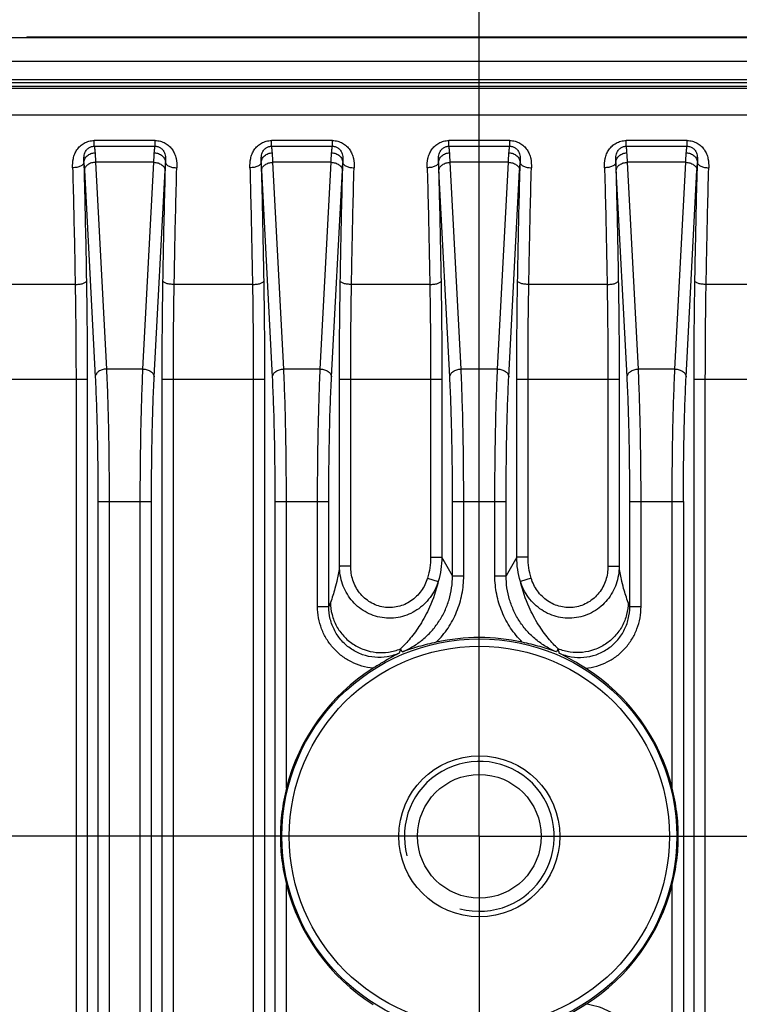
# Model space of a CAD drawing. Header units: millimetres. Extents: x 91 to 529, y 19 to 401.
# Tile 39 of 45: x 450 to 469, y 241 to 267. Entities that reach past the tile are written whole.
import ezdxf
from ezdxf.enums import TextEntityAlignment as Align

# ---------------------------------------------------------------- set-up
doc = ezdxf.new("R2010")
doc.units = ezdxf.units.MM
doc.header["$LTSCALE"] = 32.67
doc.linetypes.add('CENTER', pattern=[0.6, 0.375, -0.075, 0.075, -0.075])
doc.layers.get('0').update_dxf_attribs({"linetype": 'CONTINUOUS'})
for name, color, linetype in [('00_COMPONENTS', 7, 'CONTINUOUS'), ('03_ALL_AXES', 7, 'CONTINUOUS'), ('51__DRAFT_DIMS', 7, 'CONTINUOUS')]:
    doc.layers.add(name, color=color, linetype=linetype)
doc.styles.get("Standard").update_dxf_attribs({"font": 'simfang.ttf'})
doc.dimstyles.new('DIMSTYLE_2', dxfattribs={"dimtxt": 3, "dimasz": 3, "dimexe": 2.5, "dimexo": 0.5, "dimgap": 0.75, "dimtad": 1, "dimdsep": 46, "dimtxsty": 'STANDARD', "dimblk": '_FILLED', "dimblk1": '_FILLED', "dimblk2": '_FILLED', "dimcen": 0.09, "dimclrt": 3, "dimazin": 2, "dimtp": 0.3, "dimtm": 0.3, "dimtfac": 1, "dimtofl": 0, "dimtmove": 0, "dimatfit": 3, "dimldrblk": '_FILLED', "dimfxl": 1, "dimtolj": 1, "dimarcsym": 0})
doc.dimstyles.new('DIMSTYLE_5', dxfattribs={"dimtxt": 3, "dimasz": 3, "dimexe": 2.5, "dimexo": 0.5, "dimgap": 0.75, "dimtad": 1, "dimdec": 1, "dimdsep": 46, "dimtxsty": 'STANDARD', "dimblk": '_FILLED', "dimblk1": '_FILLED', "dimblk2": '_FILLED', "dimcen": 0.09, "dimclrt": 3, "dimazin": 2, "dimtp": 0.2, "dimtm": 0.2, "dimtfac": 1, "dimtdec": 1, "dimtofl": 0, "dimtmove": 0, "dimatfit": 3, "dimldrblk": '_FILLED', "dimfxl": 1, "dimtolj": 1, "dimarcsym": 0})
doc.dimstyles.new('DIMSTYLE_6', dxfattribs={"dimtxt": 3, "dimasz": 3, "dimexe": 2.5, "dimexo": 0.5, "dimgap": 0.75, "dimtad": 1, "dimdsep": 46, "dimtxsty": 'STANDARD', "dimblk": '_FILLED', "dimblk1": '_FILLED', "dimblk2": '_FILLED', "dimcen": 0.09, "dimclrt": 3, "dimazin": 2, "dimtp": 0.2, "dimtm": 0.2, "dimtfac": 1, "dimtofl": 0, "dimtmove": 0, "dimatfit": 3, "dimldrblk": '_FILLED', "dimfxl": 1, "dimtolj": 1, "dimarcsym": 0})

# ---------------------------------------------------------------- blocks, each defined once
blk = doc.blocks.new('_FILLED')
at = {"color": 0, "linetype": 'ByBlock'}
blk.add_solid([(0, 0), (-1, 0.1667), (-1, -0.1667)], dxfattribs=at)
blk = doc.blocks.new('*D11')
at = {"layer": '51__DRAFT_DIMS', "color": 4, "transparency": 16777216}
for p, q in [((461.94, 251.775), (461.94, 277.373)), ((485.59, 251.581), (485.59, 277.373)), ((461.94, 274.873), (473.765, 274.873)), ((485.59, 274.873), (473.765, 274.873))]:
    blk.add_line(p, q, dxfattribs=at)
at = {"layer": '51__DRAFT_DIMS', "color": 4, "transparency": 16777216, "xscale": 3, "yscale": 3, "zscale": 3, "rotation": 180}
blk.add_blockref('_FILLED', (461.94, 274.873), dxfattribs=at)
at = {"layer": '51__DRAFT_DIMS', "color": 4, "transparency": 16777216, "xscale": 3, "yscale": 3, "zscale": 3}
blk.add_blockref('_FILLED', (485.59, 274.873), dxfattribs=at)
at = {"layer": '51__DRAFT_DIMS', "color": 3, "transparency": 16777216}
blk.add_text('23.7', height=3, dxfattribs=at).set_placement((473.765, 275.623), align=Align.CENTER)
blk = doc.blocks.new('*D12')
at = {"layer": '51__DRAFT_DIMS', "color": 4, "transparency": 16777216}
for p, q in [((457.509, 245.708), (428.005, 245.708)), ((430.505, 245.708), (430.505, 222.708)), ((430.505, 199.708), (430.505, 222.708)), ((457.338, 199.708), (428.005, 199.708))]:
    blk.add_line(p, q, dxfattribs=at)
at = {"layer": '51__DRAFT_DIMS', "color": 4, "transparency": 16777216, "xscale": 3, "yscale": 3, "zscale": 3}
for p, rotation in [((430.505, 245.708), 90), ((430.505, 199.708), 270)]:
    blk.add_blockref('_FILLED', p, dxfattribs=dict(at, rotation=rotation))
at = {"layer": '51__DRAFT_DIMS', "color": 3, "transparency": 16777216}
blk.add_text('46', height=3, rotation=90, dxfattribs=at).set_placement((429.755, 222.708), align=Align.CENTER)
blk = doc.blocks.new('*D13')
at = {"layer": '51__DRAFT_DIMS', "color": 4, "transparency": 16777216}
for p, q in [((439.465, 258.399), (439.465, 285.764)), ((508.065, 256.046), (508.065, 285.764)), ((439.465, 283.264), (473.765, 283.264)), ((508.065, 283.264), (473.765, 283.264))]:
    blk.add_line(p, q, dxfattribs=at)
at = {"layer": '51__DRAFT_DIMS', "color": 4, "transparency": 16777216, "xscale": 3, "yscale": 3, "zscale": 3, "rotation": 180}
blk.add_blockref('_FILLED', (439.465, 283.264), dxfattribs=at)
at = {"layer": '51__DRAFT_DIMS', "color": 4, "transparency": 16777216, "xscale": 3, "yscale": 3, "zscale": 3}
blk.add_blockref('_FILLED', (508.065, 283.264), dxfattribs=at)
at = {"layer": '51__DRAFT_DIMS', "color": 3, "transparency": 16777216}
blk.add_text('68.6', height=3, dxfattribs=at).set_placement((473.765, 284.014), align=Align.CENTER)
blk = doc.blocks.new('*D15')
at = {"layer": '51__DRAFT_DIMS', "color": 4, "transparency": 16777216}
for p, q in [((447.437, 267.008), (428.024, 267.008)), ((430.524, 267.008), (430.524, 256.358)), ((430.524, 245.708), (430.524, 256.358)), ((458.521, 245.708), (428.024, 245.708))]:
    blk.add_line(p, q, dxfattribs=at)
at = {"layer": '51__DRAFT_DIMS', "color": 4, "transparency": 16777216, "xscale": 3, "yscale": 3, "zscale": 3}
for p, rotation in [((430.524, 267.008), 90), ((430.524, 245.708), 270)]:
    blk.add_blockref('_FILLED', p, dxfattribs=dict(at, rotation=rotation))
at = {"layer": '51__DRAFT_DIMS', "color": 3, "transparency": 16777216}
blk.add_text('21.3', height=3, rotation=90, dxfattribs=at).set_placement((429.774, 256.358), align=Align.CENTER)

msp = doc.modelspace()

# ---------------------------------------------------------------- linework, layer by layer
at = {"layer": '00_COMPONENTS', "color": 7}
for p, q in [((499.593, 267.008), (447.937, 267.008)), ((449.865, 267.033), (449.865, 267.008)), ((449.865, 267.033), (497.665, 267.033)), ((498.696, 265.808), (448.834, 265.808))]:
    msp.add_line(p, q, dxfattribs=at)
at = {"layer": '00_COMPONENTS', "color": 4}
for p, q in [((451.765, 267.033), (451.765, 267.008)), ((448.834, 266.382), (498.696, 266.382)), ((448.834, 265.896), (498.696, 265.896)), ((498.743, 265.654), (448.787, 265.654)), ((498.696, 265.708), (448.834, 265.708)), ((498.743, 264.942), (448.787, 264.942)), ((451.666, 264.117), (451.666, 264.267)), ((453.293, 264.267), (451.666, 264.267)), ((453.293, 264.117), (453.293, 264.267)), ((456.396, 264.117), (456.396, 264.267)), ((458.023, 264.267), (456.396, 264.267)), ((458.023, 264.117), (458.023, 264.267)), ((461.126, 264.117), (461.126, 264.267)), ((462.753, 264.267), (461.126, 264.267)), ((462.753, 264.117), (462.753, 264.267)), ((465.856, 264.117), (465.856, 264.267)), ((467.483, 264.267), (465.856, 264.267)), ((467.483, 264.117), (467.483, 264.267)), ((451.666, 264.117), (453.293, 264.117)), ((456.396, 264.117), (458.023, 264.117)), ((461.126, 264.117), (462.753, 264.117)), ((465.856, 264.117), (467.483, 264.117)), ((451.404, 263.476), (451.693, 257.961)), ((451.703, 263.688), (451.992, 258.173)), ((453.256, 263.688), (451.703, 263.688)), ((452.967, 258.173), (453.256, 263.688)), ((453.267, 257.961), (453.556, 263.476)), ((456.423, 257.961), (456.134, 263.476)), ((456.722, 258.173), (456.433, 263.688)), ((457.986, 263.688), (456.433, 263.688)), ((457.697, 258.173), (457.986, 263.688)), ((457.997, 257.961), (458.286, 263.476)), ((461.153, 257.961), (460.864, 263.476)), ((461.452, 258.173), (461.163, 263.688)), ((462.716, 263.688), (461.163, 263.688)), ((462.427, 258.173), (462.716, 263.688)), ((462.727, 257.961), (463.016, 263.476)), ((465.883, 257.961), (465.594, 263.476)), ((466.182, 258.173), (465.893, 263.688)), ((467.446, 263.688), (465.893, 263.688)), ((467.157, 258.173), (467.446, 263.688)), ((467.457, 257.961), (467.746, 263.476)), ((451.159, 260.428), (449.421, 260.428)), ((455.889, 260.428), (453.801, 260.428)), ((460.619, 260.428), (458.531, 260.428)), ((465.349, 260.428), (463.261, 260.428)), ((470.079, 260.428), (467.991, 260.428)), ((452.967, 258.173), (451.992, 258.173)), ((457.697, 258.173), (456.722, 258.173)), ((462.427, 258.173), (461.452, 258.173)), ((467.157, 258.173), (466.182, 258.173)), ((449.1, 257.899), (451.48, 257.899)), ((451.181, 257.899), (451.181, 187.518)), ((451.48, 257.899), (451.48, 187.518)), ((453.479, 187.518), (453.479, 257.899)), ((453.479, 257.899), (456.21, 257.899)), ((453.779, 187.518), (453.779, 257.899)), ((455.911, 257.899), (455.911, 187.518)), ((456.21, 257.899), (456.21, 187.518)), ((458.209, 252.914), (458.209, 257.899)), ((458.209, 257.899), (460.94, 257.899)), ((458.509, 252.914), (458.509, 257.899)), ((460.641, 257.899), (460.641, 253.155)), ((460.94, 257.899), (460.94, 253.155)), ((462.939, 253.155), (462.939, 257.899)), ((462.939, 257.899), (465.67, 257.899)), ((463.239, 253.155), (463.239, 257.899)), ((465.371, 257.899), (465.371, 252.914)), ((465.67, 257.899), (465.67, 252.914)), ((467.669, 187.518), (467.669, 257.899)), ((467.669, 257.899), (470.4, 257.899)), ((467.969, 187.518), (467.969, 257.899)), ((451.765, 254.637), (451.765, 190.779)), ((451.765, 254.637), (453.195, 254.637)), ((452.064, 254.637), (452.064, 190.779)), ((452.895, 190.779), (452.895, 254.637)), ((453.195, 190.779), (453.195, 254.637)), ((456.495, 190.779), (456.495, 254.637)), ((456.495, 254.637), (457.925, 254.637)), ((456.794, 246.99), (456.794, 254.637)), ((457.625, 251.836), (457.625, 254.637)), ((457.925, 251.836), (457.925, 254.637)), ((461.225, 252.655), (461.225, 254.637)), ((461.225, 254.637), (462.655, 254.637)), ((461.524, 252.655), (461.524, 254.637)), ((462.355, 252.655), (462.355, 254.637)), ((462.655, 252.655), (462.655, 254.637)), ((465.955, 251.836), (465.955, 254.637)), ((465.955, 254.637), (467.385, 254.637)), ((466.254, 251.836), (466.254, 254.637)), ((467.085, 246.99), (467.085, 254.637)), ((467.385, 254.637), (467.385, 190.779)), ((460.641, 253.155), (460.94, 253.155)), ((461.225, 252.655), (460.94, 253.155)), ((462.939, 253.155), (462.655, 252.655)), ((463.239, 253.155), (462.939, 253.155)), ((458.509, 252.914), (458.209, 252.914)), ((465.371, 252.914), (465.67, 252.914)), ((460.557, 252.596), (460.843, 252.509)), ((461.225, 252.655), (461.524, 252.655)), ((462.355, 252.655), (462.655, 252.655)), ((463.322, 252.596), (463.036, 252.509)), ((457.625, 251.836), (457.925, 251.836)), ((465.955, 251.836), (466.254, 251.836)), ((459.88, 250.625), (459.836, 250.709)), ((464.043, 250.709), (463.999, 250.625)), ((456.794, 200.99), (456.794, 244.427)), ((467.085, 200.99), (467.085, 244.427))]:
    msp.add_line(p, q, dxfattribs=at)
for radius in [5.269, 5.07]:
    msp.add_circle((461.94, 245.708), radius, dxfattribs=at)
at = {"layer": '00_COMPONENTS', "color": 7}
for radius in [2.15, 1.65]:
    msp.add_circle((461.94, 245.708), radius, dxfattribs=at)
at = {"layer": '00_COMPONENTS', "color": 4}
for centre, radius, start, end in [((491.292, 239.112), 35.711, 158.9358, 159.1268), ((432.749, 239.173), 35.538, 20.8728, 21.0646), ((480.154, 245.336), 21.017, 165.1879, 165.5141), ((443.813, 245.359), 20.926, 14.4852, 14.8128), ((461.94, 245.708), 2, 255, 195)]:
    msp.add_arc(centre, radius, start, end, dxfattribs=at)
at = {"layer": '00_COMPONENTS', "color": 7}
for start, end in [(77.5118, 102.4882), (122.3133, 166.0119), (13.9881, 57.6867), (193.9881, 237.6867), (302.3133, 346.0119)]:
    msp.add_arc((461.94, 245.708), 5.303, start, end, dxfattribs=at)
at = {"layer": '00_COMPONENTS', "color": 4}
for points, knots in [([(451.09, 263.541), (451.088, 263.624), (451.095, 263.75), (451.143, 263.911), (451.203, 264.025), (451.288, 264.125), (451.397, 264.205), (451.526, 264.256), (451.619, 264.267), (451.666, 264.267)], [0, 0, 0, 0, 0.239231, 0.359409, 0.481062, 0.605456, 0.733613, 0.865587, 1, 1, 1, 1]), ([(453.293, 264.267), (453.34, 264.267), (453.433, 264.256), (453.562, 264.205), (453.671, 264.125), (453.756, 264.025), (453.816, 263.911), (453.865, 263.75), (453.872, 263.624), (453.869, 263.541)], [0, 0, 0, 0, 0.134414, 0.266388, 0.394544, 0.518938, 0.640591, 0.760769, 1, 1, 1, 1]), ([(455.82, 263.541), (455.818, 263.624), (455.825, 263.75), (455.873, 263.911), (455.933, 264.025), (456.018, 264.125), (456.127, 264.205), (456.256, 264.256), (456.349, 264.267), (456.396, 264.267)], [0, 0, 0, 0, 0.239231, 0.359409, 0.481062, 0.605456, 0.733613, 0.865587, 1, 1, 1, 1]), ([(458.023, 264.267), (458.07, 264.267), (458.163, 264.256), (458.292, 264.205), (458.401, 264.125), (458.486, 264.025), (458.546, 263.911), (458.595, 263.75), (458.602, 263.624), (458.599, 263.541)], [0, 0, 0, 0, 0.134414, 0.266388, 0.394544, 0.518938, 0.640591, 0.760769, 1, 1, 1, 1]), ([(460.55, 263.541), (460.548, 263.624), (460.555, 263.75), (460.603, 263.911), (460.663, 264.025), (460.748, 264.125), (460.857, 264.205), (460.986, 264.256), (461.079, 264.267), (461.126, 264.267)], [0, 0, 0, 0, 0.239231, 0.359409, 0.481062, 0.605456, 0.733613, 0.865587, 1, 1, 1, 1]), ([(462.753, 264.267), (462.8, 264.267), (462.893, 264.256), (463.022, 264.205), (463.131, 264.125), (463.216, 264.025), (463.276, 263.911), (463.325, 263.75), (463.332, 263.624), (463.329, 263.541)], [0, 0, 0, 0, 0.134414, 0.266388, 0.394544, 0.518938, 0.640591, 0.760769, 1, 1, 1, 1]), ([(465.28, 263.541), (465.278, 263.624), (465.285, 263.75), (465.333, 263.911), (465.393, 264.025), (465.478, 264.125), (465.587, 264.205), (465.716, 264.256), (465.809, 264.267), (465.856, 264.267)], [0, 0, 0, 0, 0.239231, 0.359409, 0.481062, 0.605456, 0.733613, 0.865587, 1, 1, 1, 1]), ([(467.483, 264.267), (467.53, 264.267), (467.623, 264.256), (467.752, 264.205), (467.861, 264.125), (467.946, 264.025), (468.006, 263.911), (468.055, 263.75), (468.062, 263.624), (468.059, 263.541)], [0, 0, 0, 0, 0.134414, 0.266388, 0.394544, 0.518938, 0.640591, 0.760769, 1, 1, 1, 1]), ([(451.39, 263.678), (451.387, 263.723), (451.387, 263.79), (451.399, 263.879), (451.418, 263.944), (451.451, 264.008), (451.503, 264.065), (451.577, 264.107), (451.636, 264.117), (451.666, 264.117)], [0, 0, 0, 0, 0.227977, 0.340952, 0.455486, 0.574661, 0.703121, 0.845581, 1, 1, 1, 1]), ([(451.666, 264.117), (451.669, 264.109), (451.673, 264.089), (451.679, 264.051), (451.684, 264), (451.688, 263.962), (451.689, 263.941)], [0, 0, 0, 0, 0.139087, 0.353089, 0.640844, 1, 1, 1, 1]), ([(453.27, 263.941), (453.272, 263.962), (453.275, 264), (453.281, 264.051), (453.286, 264.089), (453.291, 264.109), (453.293, 264.117)], [0, 0, 0, 0, 0.359171, 0.646923, 0.860917, 1, 1, 1, 1]), ([(453.293, 264.117), (453.324, 264.117), (453.382, 264.107), (453.456, 264.065), (453.509, 264.008), (453.542, 263.944), (453.561, 263.879), (453.573, 263.79), (453.572, 263.723), (453.57, 263.678)], [0, 0, 0, 0, 0.15442, 0.29688, 0.425338, 0.544514, 0.659048, 0.772022, 1, 1, 1, 1]), ([(456.12, 263.678), (456.117, 263.723), (456.117, 263.79), (456.129, 263.879), (456.148, 263.944), (456.181, 264.008), (456.233, 264.065), (456.307, 264.107), (456.366, 264.117), (456.396, 264.117)], [0, 0, 0, 0, 0.227977, 0.340952, 0.455486, 0.574662, 0.70312, 0.845581, 1, 1, 1, 1]), ([(456.419, 263.941), (456.418, 263.962), (456.414, 264), (456.409, 264.051), (456.403, 264.089), (456.399, 264.109), (456.396, 264.117)], [0, 0, 0, 0, 0.359171, 0.646923, 0.860917, 1, 1, 1, 1]), ([(458, 263.941), (458.002, 263.962), (458.005, 264), (458.011, 264.051), (458.016, 264.089), (458.021, 264.109), (458.023, 264.117)], [0, 0, 0, 0, 0.359171, 0.646923, 0.860917, 1, 1, 1, 1]), ([(458.023, 264.117), (458.054, 264.117), (458.112, 264.107), (458.186, 264.065), (458.239, 264.008), (458.272, 263.944), (458.291, 263.879), (458.303, 263.79), (458.302, 263.723), (458.3, 263.678)], [0, 0, 0, 0, 0.15442, 0.29688, 0.425338, 0.544514, 0.659048, 0.772022, 1, 1, 1, 1]), ([(460.85, 263.678), (460.847, 263.723), (460.847, 263.79), (460.859, 263.879), (460.878, 263.944), (460.911, 264.008), (460.963, 264.065), (461.037, 264.107), (461.096, 264.117), (461.126, 264.117)], [0, 0, 0, 0, 0.227977, 0.340952, 0.455486, 0.574662, 0.70312, 0.845581, 1, 1, 1, 1]), ([(461.149, 263.941), (461.148, 263.962), (461.144, 264), (461.139, 264.051), (461.133, 264.089), (461.129, 264.109), (461.126, 264.117)], [0, 0, 0, 0, 0.359171, 0.646923, 0.860917, 1, 1, 1, 1]), ([(462.73, 263.941), (462.732, 263.962), (462.735, 264), (462.741, 264.051), (462.746, 264.089), (462.751, 264.109), (462.753, 264.117)], [0, 0, 0, 0, 0.359171, 0.646923, 0.860917, 1, 1, 1, 1]), ([(462.753, 264.117), (462.784, 264.117), (462.842, 264.107), (462.916, 264.065), (462.969, 264.008), (463.002, 263.944), (463.021, 263.879), (463.033, 263.79), (463.032, 263.723), (463.03, 263.678)], [0, 0, 0, 0, 0.15442, 0.29688, 0.425338, 0.544514, 0.659048, 0.772022, 1, 1, 1, 1]), ([(465.58, 263.678), (465.577, 263.723), (465.577, 263.79), (465.589, 263.879), (465.608, 263.944), (465.641, 264.008), (465.693, 264.065), (465.767, 264.107), (465.826, 264.117), (465.856, 264.117)], [0, 0, 0, 0, 0.227977, 0.340952, 0.455486, 0.574662, 0.70312, 0.845581, 1, 1, 1, 1]), ([(465.879, 263.941), (465.878, 263.962), (465.874, 264), (465.869, 264.051), (465.863, 264.089), (465.859, 264.109), (465.856, 264.117)], [0, 0, 0, 0, 0.359171, 0.646923, 0.860917, 1, 1, 1, 1]), ([(467.46, 263.941), (467.462, 263.962), (467.465, 264), (467.471, 264.051), (467.476, 264.089), (467.481, 264.109), (467.483, 264.117)], [0, 0, 0, 0, 0.359171, 0.646923, 0.860917, 1, 1, 1, 1]), ([(467.483, 264.117), (467.514, 264.117), (467.572, 264.107), (467.646, 264.065), (467.699, 264.008), (467.732, 263.944), (467.751, 263.879), (467.763, 263.79), (467.762, 263.723), (467.76, 263.678)], [0, 0, 0, 0, 0.15442, 0.29688, 0.425338, 0.544514, 0.659048, 0.772022, 1, 1, 1, 1]), ([(451.39, 263.678), (451.39, 263.695), (451.395, 263.729), (451.419, 263.795), (451.477, 263.868), (451.575, 263.925), (451.651, 263.94), (451.689, 263.941)], [0, 0, 0, 0, 0.116646, 0.235198, 0.479817, 0.736524, 1, 1, 1, 1]), ([(451.689, 263.941), (451.691, 263.923), (451.696, 263.839), (451.7, 263.754), (451.703, 263.688)], [0, 0, 0, 0, 0.2145, 1, 1, 1, 1]), ([(453.256, 263.688), (453.257, 263.712), (453.261, 263.796), (453.266, 263.881), (453.27, 263.941)], [0, 0, 0, 0, 0.284292, 1, 1, 1, 1]), ([(453.27, 263.941), (453.309, 263.94), (453.385, 263.925), (453.483, 263.868), (453.54, 263.795), (453.565, 263.729), (453.569, 263.695), (453.57, 263.678)], [0, 0, 0, 0, 0.263476, 0.520183, 0.764802, 0.883354, 1, 1, 1, 1]), ([(456.12, 263.678), (456.12, 263.695), (456.125, 263.729), (456.149, 263.795), (456.207, 263.868), (456.305, 263.925), (456.381, 263.94), (456.419, 263.941)], [0, 0, 0, 0, 0.116646, 0.235198, 0.479817, 0.736524, 1, 1, 1, 1]), ([(456.433, 263.688), (456.432, 263.712), (456.428, 263.796), (456.424, 263.881), (456.419, 263.941)], [0, 0, 0, 0, 0.284291, 1, 1, 1, 1]), ([(457.986, 263.688), (457.987, 263.712), (457.991, 263.796), (457.996, 263.881), (458, 263.941)], [0, 0, 0, 0, 0.284292, 1, 1, 1, 1]), ([(458, 263.941), (458.039, 263.94), (458.115, 263.925), (458.213, 263.868), (458.27, 263.795), (458.295, 263.729), (458.299, 263.695), (458.3, 263.678)], [0, 0, 0, 0, 0.263476, 0.520183, 0.764802, 0.883354, 1, 1, 1, 1]), ([(460.85, 263.678), (460.85, 263.695), (460.855, 263.729), (460.879, 263.795), (460.937, 263.868), (461.035, 263.925), (461.111, 263.94), (461.149, 263.941)], [0, 0, 0, 0, 0.116646, 0.235198, 0.479817, 0.736524, 1, 1, 1, 1]), ([(461.163, 263.688), (461.162, 263.712), (461.158, 263.796), (461.154, 263.881), (461.149, 263.941)], [0, 0, 0, 0, 0.284291, 1, 1, 1, 1]), ([(462.716, 263.688), (462.717, 263.712), (462.721, 263.796), (462.726, 263.881), (462.73, 263.941)], [0, 0, 0, 0, 0.284292, 1, 1, 1, 1]), ([(462.73, 263.941), (462.769, 263.94), (462.845, 263.925), (462.943, 263.868), (463, 263.795), (463.025, 263.729), (463.029, 263.695), (463.03, 263.678)], [0, 0, 0, 0, 0.263476, 0.520183, 0.764802, 0.883354, 1, 1, 1, 1]), ([(465.58, 263.678), (465.58, 263.695), (465.585, 263.729), (465.609, 263.795), (465.667, 263.868), (465.765, 263.925), (465.841, 263.94), (465.879, 263.941)], [0, 0, 0, 0, 0.116646, 0.235198, 0.479817, 0.736524, 1, 1, 1, 1]), ([(465.893, 263.688), (465.892, 263.712), (465.888, 263.796), (465.884, 263.881), (465.879, 263.941)], [0, 0, 0, 0, 0.284291, 1, 1, 1, 1]), ([(467.446, 263.688), (467.447, 263.712), (467.451, 263.796), (467.456, 263.881), (467.46, 263.941)], [0, 0, 0, 0, 0.284292, 1, 1, 1, 1]), ([(467.46, 263.941), (467.499, 263.94), (467.575, 263.925), (467.673, 263.868), (467.73, 263.795), (467.755, 263.729), (467.759, 263.695), (467.76, 263.678)], [0, 0, 0, 0, 0.263476, 0.520183, 0.764802, 0.883354, 1, 1, 1, 1]), ([(451.39, 263.678), (451.389, 263.669), (451.382, 263.65), (451.363, 263.625), (451.333, 263.602), (451.296, 263.582), (451.251, 263.565), (451.182, 263.547), (451.127, 263.542), (451.09, 263.541)], [0, 0, 0, 0, 0.07779, 0.166953, 0.271882, 0.393499, 0.530432, 0.679834, 1, 1, 1, 1]), ([(451.09, 263.541), (451.097, 263.288), (451.124, 262.251), (451.145, 261.213), (451.159, 260.428)], [0, 0, 0, 0, 0.243468, 1, 1, 1, 1]), ([(451.39, 263.678), (451.396, 263.422), (451.423, 262.369), (451.445, 261.317), (451.458, 260.52)], [0, 0, 0, 0, 0.243468, 1, 1, 1, 1]), ([(451.39, 263.678), (451.391, 263.664), (451.397, 263.597), (451.401, 263.529), (451.404, 263.476)], [0, 0, 0, 0, 0.214592, 1, 1, 1, 1]), ([(451.703, 263.688), (451.665, 263.687), (451.592, 263.676), (451.509, 263.637), (451.457, 263.594), (451.429, 263.557), (451.41, 263.518), (451.404, 263.49), (451.404, 263.476)], [0, 0, 0, 0, 0.284611, 0.551437, 0.674273, 0.789113, 0.896925, 1, 1, 1, 1]), ([(453.256, 263.688), (453.294, 263.687), (453.368, 263.676), (453.45, 263.637), (453.502, 263.594), (453.531, 263.557), (453.55, 263.518), (453.555, 263.49), (453.556, 263.476)], [0, 0, 0, 0, 0.284611, 0.551437, 0.674273, 0.789113, 0.896925, 1, 1, 1, 1]), ([(453.501, 260.52), (453.506, 260.79), (453.525, 261.843), (453.549, 262.895), (453.57, 263.678)], [0, 0, 0, 0, 0.256123, 1, 1, 1, 1]), ([(453.556, 263.476), (453.557, 263.495), (453.561, 263.563), (453.565, 263.63), (453.57, 263.678)], [0, 0, 0, 0, 0.284216, 1, 1, 1, 1]), ([(453.57, 263.678), (453.571, 263.669), (453.577, 263.65), (453.597, 263.625), (453.626, 263.602), (453.664, 263.582), (453.708, 263.565), (453.777, 263.547), (453.832, 263.542), (453.869, 263.541)], [0, 0, 0, 0, 0.077791, 0.166955, 0.271884, 0.393501, 0.530433, 0.679835, 1, 1, 1, 1]), ([(453.801, 260.428), (453.805, 260.693), (453.824, 261.731), (453.848, 262.769), (453.869, 263.541)], [0, 0, 0, 0, 0.256123, 1, 1, 1, 1]), ([(456.12, 263.678), (456.119, 263.669), (456.112, 263.65), (456.093, 263.625), (456.063, 263.602), (456.026, 263.582), (455.981, 263.565), (455.912, 263.547), (455.857, 263.542), (455.82, 263.541)], [0, 0, 0, 0, 0.07779, 0.166953, 0.271882, 0.393499, 0.530432, 0.679834, 1, 1, 1, 1]), ([(455.82, 263.541), (455.827, 263.288), (455.854, 262.251), (455.875, 261.213), (455.889, 260.428)], [0, 0, 0, 0, 0.243468, 1, 1, 1, 1]), ([(456.12, 263.678), (456.126, 263.422), (456.153, 262.369), (456.175, 261.317), (456.188, 260.52)], [0, 0, 0, 0, 0.243468, 1, 1, 1, 1]), ([(456.134, 263.476), (456.133, 263.495), (456.129, 263.563), (456.124, 263.63), (456.12, 263.678)], [0, 0, 0, 0, 0.284215, 1, 1, 1, 1]), ([(456.134, 263.476), (456.134, 263.49), (456.14, 263.518), (456.159, 263.557), (456.187, 263.594), (456.239, 263.637), (456.322, 263.676), (456.395, 263.687), (456.433, 263.688)], [0, 0, 0, 0, 0.103075, 0.210887, 0.325727, 0.448563, 0.715389, 1, 1, 1, 1]), ([(457.986, 263.688), (458.024, 263.687), (458.098, 263.676), (458.18, 263.637), (458.232, 263.594), (458.261, 263.557), (458.28, 263.518), (458.285, 263.49), (458.286, 263.476)], [0, 0, 0, 0, 0.284611, 0.551437, 0.674273, 0.789113, 0.896925, 1, 1, 1, 1]), ([(458.231, 260.52), (458.236, 260.79), (458.255, 261.843), (458.279, 262.895), (458.3, 263.678)], [0, 0, 0, 0, 0.256123, 1, 1, 1, 1]), ([(458.286, 263.476), (458.287, 263.495), (458.291, 263.563), (458.295, 263.63), (458.3, 263.678)], [0, 0, 0, 0, 0.284216, 1, 1, 1, 1]), ([(458.3, 263.678), (458.301, 263.669), (458.307, 263.65), (458.327, 263.625), (458.356, 263.602), (458.394, 263.582), (458.438, 263.565), (458.507, 263.547), (458.562, 263.542), (458.599, 263.541)], [0, 0, 0, 0, 0.077791, 0.166955, 0.271884, 0.393501, 0.530433, 0.679835, 1, 1, 1, 1]), ([(458.531, 260.428), (458.535, 260.693), (458.554, 261.731), (458.578, 262.769), (458.599, 263.541)], [0, 0, 0, 0, 0.256123, 1, 1, 1, 1]), ([(460.85, 263.678), (460.849, 263.669), (460.842, 263.65), (460.823, 263.625), (460.793, 263.602), (460.756, 263.582), (460.711, 263.565), (460.642, 263.547), (460.587, 263.542), (460.55, 263.541)], [0, 0, 0, 0, 0.07779, 0.166953, 0.271882, 0.393499, 0.530432, 0.679834, 1, 1, 1, 1]), ([(460.55, 263.541), (460.557, 263.288), (460.584, 262.251), (460.605, 261.213), (460.619, 260.428)], [0, 0, 0, 0, 0.243468, 1, 1, 1, 1]), ([(460.85, 263.678), (460.856, 263.422), (460.883, 262.369), (460.905, 261.317), (460.918, 260.52)], [0, 0, 0, 0, 0.243468, 1, 1, 1, 1]), ([(460.864, 263.476), (460.863, 263.495), (460.859, 263.563), (460.854, 263.63), (460.85, 263.678)], [0, 0, 0, 0, 0.284215, 1, 1, 1, 1]), ([(460.864, 263.476), (460.864, 263.49), (460.87, 263.518), (460.889, 263.557), (460.917, 263.594), (460.969, 263.637), (461.052, 263.676), (461.125, 263.687), (461.163, 263.688)], [0, 0, 0, 0, 0.103075, 0.210887, 0.325727, 0.448563, 0.715389, 1, 1, 1, 1]), ([(462.716, 263.688), (462.754, 263.687), (462.828, 263.676), (462.91, 263.637), (462.962, 263.594), (462.991, 263.557), (463.01, 263.518), (463.015, 263.49), (463.016, 263.476)], [0, 0, 0, 0, 0.284611, 0.551437, 0.674273, 0.789113, 0.896925, 1, 1, 1, 1]), ([(462.961, 260.52), (462.966, 260.79), (462.985, 261.843), (463.009, 262.895), (463.03, 263.678)], [0, 0, 0, 0, 0.256123, 1, 1, 1, 1]), ([(463.016, 263.476), (463.017, 263.495), (463.021, 263.563), (463.025, 263.63), (463.03, 263.678)], [0, 0, 0, 0, 0.284216, 1, 1, 1, 1]), ([(463.03, 263.678), (463.031, 263.669), (463.037, 263.65), (463.057, 263.625), (463.086, 263.602), (463.124, 263.582), (463.168, 263.565), (463.237, 263.547), (463.292, 263.542), (463.329, 263.541)], [0, 0, 0, 0, 0.077791, 0.166955, 0.271884, 0.393501, 0.530433, 0.679835, 1, 1, 1, 1]), ([(463.261, 260.428), (463.265, 260.693), (463.284, 261.731), (463.308, 262.769), (463.329, 263.541)], [0, 0, 0, 0, 0.256123, 1, 1, 1, 1]), ([(465.58, 263.678), (465.579, 263.669), (465.572, 263.65), (465.553, 263.625), (465.523, 263.602), (465.486, 263.582), (465.441, 263.565), (465.372, 263.547), (465.317, 263.542), (465.28, 263.541)], [0, 0, 0, 0, 0.07779, 0.166953, 0.271882, 0.393499, 0.530432, 0.679834, 1, 1, 1, 1]), ([(465.28, 263.541), (465.287, 263.288), (465.314, 262.251), (465.335, 261.213), (465.349, 260.428)], [0, 0, 0, 0, 0.243468, 1, 1, 1, 1]), ([(465.58, 263.678), (465.586, 263.422), (465.613, 262.369), (465.635, 261.317), (465.648, 260.52)], [0, 0, 0, 0, 0.243468, 1, 1, 1, 1]), ([(465.594, 263.476), (465.593, 263.495), (465.589, 263.563), (465.584, 263.63), (465.58, 263.678)], [0, 0, 0, 0, 0.284215, 1, 1, 1, 1]), ([(465.594, 263.476), (465.594, 263.49), (465.6, 263.518), (465.619, 263.557), (465.647, 263.594), (465.699, 263.637), (465.782, 263.676), (465.855, 263.687), (465.893, 263.688)], [0, 0, 0, 0, 0.103075, 0.210887, 0.325727, 0.448563, 0.715389, 1, 1, 1, 1]), ([(467.446, 263.688), (467.484, 263.687), (467.558, 263.676), (467.64, 263.637), (467.692, 263.594), (467.721, 263.557), (467.74, 263.518), (467.745, 263.49), (467.746, 263.476)], [0, 0, 0, 0, 0.284611, 0.551437, 0.674273, 0.789113, 0.896925, 1, 1, 1, 1]), ([(467.691, 260.52), (467.696, 260.79), (467.715, 261.843), (467.739, 262.895), (467.76, 263.678)], [0, 0, 0, 0, 0.256123, 1, 1, 1, 1]), ([(467.746, 263.476), (467.747, 263.495), (467.751, 263.563), (467.755, 263.63), (467.76, 263.678)], [0, 0, 0, 0, 0.284216, 1, 1, 1, 1]), ([(467.76, 263.678), (467.761, 263.669), (467.767, 263.65), (467.787, 263.625), (467.816, 263.602), (467.854, 263.582), (467.898, 263.565), (467.967, 263.547), (468.022, 263.542), (468.059, 263.541)], [0, 0, 0, 0, 0.077791, 0.166955, 0.271884, 0.393501, 0.530433, 0.679835, 1, 1, 1, 1]), ([(467.991, 260.428), (467.995, 260.693), (468.014, 261.731), (468.038, 262.769), (468.059, 263.541)], [0, 0, 0, 0, 0.256123, 1, 1, 1, 1]), ([(451.159, 260.428), (451.196, 260.428), (451.25, 260.432), (451.319, 260.444), (451.364, 260.455), (451.401, 260.469), (451.435, 260.486), (451.456, 260.506), (451.458, 260.52)], [0, 0, 0, 0, 0.343153, 0.501123, 0.643299, 0.765705, 0.865748, 1, 1, 1, 1]), ([(451.159, 260.428), (451.162, 260.222), (451.175, 259.379), (451.181, 258.536), (451.181, 257.899)], [0, 0, 0, 0, 0.244581, 1, 1, 1, 1]), ([(451.458, 260.52), (451.462, 260.306), (451.475, 259.433), (451.48, 258.559), (451.48, 257.899)], [0, 0, 0, 0, 0.244581, 1, 1, 1, 1]), ([(453.479, 257.899), (453.479, 258.121), (453.481, 258.995), (453.49, 259.868), (453.501, 260.52)], [0, 0, 0, 0, 0.253882, 1, 1, 1, 1]), ([(453.801, 260.428), (453.763, 260.428), (453.709, 260.432), (453.64, 260.444), (453.596, 260.455), (453.558, 260.469), (453.525, 260.486), (453.503, 260.506), (453.501, 260.52)], [0, 0, 0, 0, 0.343153, 0.501123, 0.643299, 0.765705, 0.865748, 1, 1, 1, 1]), ([(453.779, 257.899), (453.779, 258.113), (453.781, 258.956), (453.789, 259.799), (453.801, 260.428)], [0, 0, 0, 0, 0.253882, 1, 1, 1, 1]), ([(455.889, 260.428), (455.926, 260.428), (455.98, 260.432), (456.049, 260.444), (456.094, 260.455), (456.131, 260.469), (456.165, 260.486), (456.186, 260.506), (456.188, 260.52)], [0, 0, 0, 0, 0.343153, 0.501123, 0.643299, 0.765705, 0.865748, 1, 1, 1, 1]), ([(455.889, 260.428), (455.892, 260.222), (455.905, 259.379), (455.911, 258.536), (455.911, 257.899)], [0, 0, 0, 0, 0.244581, 1, 1, 1, 1]), ([(456.188, 260.52), (456.192, 260.306), (456.205, 259.433), (456.21, 258.559), (456.21, 257.899)], [0, 0, 0, 0, 0.244581, 1, 1, 1, 1]), ([(458.209, 257.899), (458.209, 258.121), (458.211, 258.995), (458.22, 259.868), (458.231, 260.52)], [0, 0, 0, 0, 0.253882, 1, 1, 1, 1]), ([(458.531, 260.428), (458.493, 260.428), (458.439, 260.432), (458.37, 260.444), (458.326, 260.455), (458.288, 260.469), (458.255, 260.486), (458.233, 260.506), (458.231, 260.52)], [0, 0, 0, 0, 0.343153, 0.501123, 0.643299, 0.765705, 0.865748, 1, 1, 1, 1]), ([(458.509, 257.899), (458.509, 258.113), (458.511, 258.956), (458.519, 259.799), (458.531, 260.428)], [0, 0, 0, 0, 0.253882, 1, 1, 1, 1]), ([(460.619, 260.428), (460.656, 260.428), (460.71, 260.432), (460.779, 260.444), (460.824, 260.455), (460.861, 260.469), (460.895, 260.486), (460.916, 260.506), (460.918, 260.52)], [0, 0, 0, 0, 0.343153, 0.501123, 0.643299, 0.765705, 0.865748, 1, 1, 1, 1]), ([(460.619, 260.428), (460.622, 260.222), (460.635, 259.379), (460.641, 258.536), (460.641, 257.899)], [0, 0, 0, 0, 0.244581, 1, 1, 1, 1]), ([(460.918, 260.52), (460.922, 260.306), (460.935, 259.433), (460.94, 258.559), (460.94, 257.899)], [0, 0, 0, 0, 0.244581, 1, 1, 1, 1]), ([(462.939, 257.899), (462.939, 258.121), (462.941, 258.995), (462.95, 259.868), (462.961, 260.52)], [0, 0, 0, 0, 0.253882, 1, 1, 1, 1]), ([(463.261, 260.428), (463.223, 260.428), (463.169, 260.432), (463.1, 260.444), (463.056, 260.455), (463.018, 260.469), (462.985, 260.486), (462.963, 260.506), (462.961, 260.52)], [0, 0, 0, 0, 0.343153, 0.501123, 0.643299, 0.765705, 0.865748, 1, 1, 1, 1]), ([(463.239, 257.899), (463.239, 258.113), (463.241, 258.956), (463.249, 259.799), (463.261, 260.428)], [0, 0, 0, 0, 0.253882, 1, 1, 1, 1]), ([(465.349, 260.428), (465.386, 260.428), (465.44, 260.432), (465.509, 260.444), (465.554, 260.455), (465.591, 260.469), (465.625, 260.486), (465.646, 260.506), (465.648, 260.52)], [0, 0, 0, 0, 0.343153, 0.501123, 0.643299, 0.765705, 0.865748, 1, 1, 1, 1]), ([(465.349, 260.428), (465.352, 260.222), (465.365, 259.379), (465.371, 258.536), (465.371, 257.899)], [0, 0, 0, 0, 0.244581, 1, 1, 1, 1]), ([(465.648, 260.52), (465.652, 260.306), (465.665, 259.433), (465.67, 258.559), (465.67, 257.899)], [0, 0, 0, 0, 0.244581, 1, 1, 1, 1]), ([(467.669, 257.899), (467.669, 258.121), (467.671, 258.995), (467.68, 259.868), (467.691, 260.52)], [0, 0, 0, 0, 0.253882, 1, 1, 1, 1]), ([(467.991, 260.428), (467.953, 260.428), (467.899, 260.432), (467.83, 260.444), (467.786, 260.455), (467.748, 260.469), (467.715, 260.486), (467.693, 260.506), (467.691, 260.52)], [0, 0, 0, 0, 0.343153, 0.501123, 0.643299, 0.765705, 0.865748, 1, 1, 1, 1]), ([(467.969, 257.899), (467.969, 258.113), (467.971, 258.956), (467.979, 259.799), (467.991, 260.428)], [0, 0, 0, 0, 0.253882, 1, 1, 1, 1]), ([(451.992, 258.173), (451.954, 258.172), (451.881, 258.16), (451.798, 258.121), (451.747, 258.078), (451.718, 258.042), (451.699, 258.002), (451.693, 257.974), (451.693, 257.961)], [0, 0, 0, 0, 0.284611, 0.551437, 0.674273, 0.789113, 0.896925, 1, 1, 1, 1]), ([(451.693, 257.961), (451.705, 257.723), (451.726, 257.215), (451.748, 256.413), (451.762, 255.543), (451.765, 254.943), (451.765, 254.637)], [0, 0, 0, 0, 0.214362, 0.458852, 0.724124, 1, 1, 1, 1]), ([(451.992, 258.173), (452.005, 257.92), (452.026, 257.38), (452.048, 256.527), (452.061, 255.6), (452.064, 254.962), (452.064, 254.637)], [0, 0, 0, 0, 0.214355, 0.458847, 0.724121, 1, 1, 1, 1]), ([(452.895, 254.637), (452.895, 254.962), (452.898, 255.6), (452.912, 256.527), (452.934, 257.38), (452.955, 257.92), (452.967, 258.173)], [0, 0, 0, 0, 0.275878, 0.541152, 0.785644, 1, 1, 1, 1]), ([(452.967, 258.173), (453.005, 258.172), (453.079, 258.16), (453.161, 258.121), (453.213, 258.078), (453.242, 258.042), (453.261, 258.002), (453.266, 257.974), (453.267, 257.961)], [0, 0, 0, 0, 0.284611, 0.551437, 0.674273, 0.789113, 0.896925, 1, 1, 1, 1]), ([(453.195, 254.637), (453.195, 254.943), (453.198, 255.543), (453.211, 256.413), (453.233, 257.215), (453.254, 257.723), (453.267, 257.961)], [0, 0, 0, 0, 0.275875, 0.541146, 0.785637, 1, 1, 1, 1]), ([(456.423, 257.961), (456.423, 257.974), (456.429, 258.002), (456.448, 258.042), (456.477, 258.078), (456.528, 258.121), (456.611, 258.16), (456.684, 258.172), (456.722, 258.173)], [0, 0, 0, 0, 0.103075, 0.210887, 0.325727, 0.448563, 0.715389, 1, 1, 1, 1]), ([(456.495, 254.637), (456.495, 254.943), (456.492, 255.543), (456.478, 256.413), (456.456, 257.215), (456.435, 257.723), (456.423, 257.961)], [0, 0, 0, 0, 0.275875, 0.541146, 0.785637, 1, 1, 1, 1]), ([(456.794, 254.637), (456.794, 254.962), (456.791, 255.6), (456.778, 256.527), (456.756, 257.38), (456.735, 257.92), (456.722, 258.173)], [0, 0, 0, 0, 0.275878, 0.541152, 0.785644, 1, 1, 1, 1]), ([(457.625, 254.637), (457.625, 254.962), (457.628, 255.6), (457.642, 256.527), (457.664, 257.38), (457.685, 257.92), (457.697, 258.173)], [0, 0, 0, 0, 0.275878, 0.541152, 0.785644, 1, 1, 1, 1]), ([(457.697, 258.173), (457.735, 258.172), (457.809, 258.16), (457.891, 258.121), (457.943, 258.078), (457.972, 258.042), (457.991, 258.002), (457.996, 257.974), (457.997, 257.961)], [0, 0, 0, 0, 0.284611, 0.551437, 0.674273, 0.789113, 0.896925, 1, 1, 1, 1]), ([(457.925, 254.637), (457.925, 254.943), (457.928, 255.543), (457.941, 256.413), (457.963, 257.215), (457.984, 257.723), (457.997, 257.961)], [0, 0, 0, 0, 0.275875, 0.541146, 0.785637, 1, 1, 1, 1]), ([(461.153, 257.961), (461.153, 257.974), (461.159, 258.002), (461.178, 258.042), (461.207, 258.078), (461.258, 258.121), (461.341, 258.16), (461.414, 258.172), (461.452, 258.173)], [0, 0, 0, 0, 0.103075, 0.210887, 0.325727, 0.448563, 0.715389, 1, 1, 1, 1]), ([(461.225, 254.637), (461.225, 254.943), (461.222, 255.543), (461.208, 256.413), (461.186, 257.215), (461.165, 257.723), (461.153, 257.961)], [0, 0, 0, 0, 0.275875, 0.541146, 0.785637, 1, 1, 1, 1]), ([(461.524, 254.637), (461.524, 254.962), (461.521, 255.6), (461.508, 256.527), (461.486, 257.38), (461.465, 257.92), (461.452, 258.173)], [0, 0, 0, 0, 0.275878, 0.541152, 0.785644, 1, 1, 1, 1]), ([(462.355, 254.637), (462.355, 254.962), (462.358, 255.6), (462.372, 256.527), (462.394, 257.38), (462.415, 257.92), (462.427, 258.173)], [0, 0, 0, 0, 0.275878, 0.541152, 0.785644, 1, 1, 1, 1]), ([(462.427, 258.173), (462.465, 258.172), (462.539, 258.16), (462.621, 258.121), (462.673, 258.078), (462.702, 258.042), (462.721, 258.002), (462.726, 257.974), (462.727, 257.961)], [0, 0, 0, 0, 0.284611, 0.551437, 0.674273, 0.789113, 0.896925, 1, 1, 1, 1]), ([(462.655, 254.637), (462.655, 254.943), (462.658, 255.543), (462.671, 256.413), (462.693, 257.215), (462.714, 257.723), (462.727, 257.961)], [0, 0, 0, 0, 0.275875, 0.541146, 0.785637, 1, 1, 1, 1]), ([(465.883, 257.961), (465.883, 257.974), (465.889, 258.002), (465.908, 258.042), (465.937, 258.078), (465.988, 258.121), (466.071, 258.16), (466.144, 258.172), (466.182, 258.173)], [0, 0, 0, 0, 0.103075, 0.210887, 0.325727, 0.448563, 0.715389, 1, 1, 1, 1]), ([(465.955, 254.637), (465.955, 254.943), (465.952, 255.543), (465.938, 256.413), (465.916, 257.215), (465.895, 257.723), (465.883, 257.961)], [0, 0, 0, 0, 0.275875, 0.541146, 0.785637, 1, 1, 1, 1]), ([(466.254, 254.637), (466.254, 254.962), (466.251, 255.6), (466.238, 256.527), (466.216, 257.38), (466.195, 257.92), (466.182, 258.173)], [0, 0, 0, 0, 0.275878, 0.541152, 0.785644, 1, 1, 1, 1]), ([(467.085, 254.637), (467.085, 254.962), (467.088, 255.6), (467.102, 256.527), (467.124, 257.38), (467.145, 257.92), (467.157, 258.173)], [0, 0, 0, 0, 0.275878, 0.541152, 0.785644, 1, 1, 1, 1]), ([(467.157, 258.173), (467.195, 258.172), (467.269, 258.16), (467.351, 258.121), (467.403, 258.078), (467.432, 258.042), (467.451, 258.002), (467.456, 257.974), (467.457, 257.961)], [0, 0, 0, 0, 0.284611, 0.551437, 0.674273, 0.789113, 0.896925, 1, 1, 1, 1]), ([(467.385, 254.637), (467.385, 254.943), (467.388, 255.543), (467.401, 256.413), (467.423, 257.215), (467.444, 257.723), (467.457, 257.961)], [0, 0, 0, 0, 0.275875, 0.541146, 0.785637, 1, 1, 1, 1]), ([(460.641, 253.155), (460.641, 253.06), (460.627, 252.871), (460.585, 252.687), (460.557, 252.596)], [0, 0, 0, 0, 0.499998, 1, 1, 1, 1]), ([(460.94, 253.155), (460.94, 253.045), (460.924, 252.827), (460.875, 252.613), (460.843, 252.509)], [0, 0, 0, 0, 0.499994, 1, 1, 1, 1]), ([(463.036, 252.509), (463.004, 252.613), (462.956, 252.827), (462.939, 253.045), (462.939, 253.155)], [0, 0, 0, 0, 0.5, 1, 1, 1, 1]), ([(463.322, 252.596), (463.295, 252.687), (463.253, 252.871), (463.239, 253.06), (463.239, 253.155)], [0, 0, 0, 0, 0.499997, 1, 1, 1, 1]), ([(458.209, 252.914), (458.196, 252.796), (458.161, 252.596), (458.081, 252.273), (458.014, 252.068), (457.967, 251.947)], [0, 0, 0, 0, 0.35541, 0.608126, 1, 1, 1, 1]), ([(460.843, 252.509), (460.819, 252.432), (460.758, 252.281), (460.631, 252.074), (460.47, 251.892), (460.279, 251.74), (460.064, 251.624), (459.832, 251.55), (459.59, 251.519), (459.346, 251.534), (459.109, 251.593), (458.888, 251.696), (458.689, 251.837), (458.519, 252.012), (458.383, 252.213), (458.284, 252.436), (458.223, 252.671), (458.21, 252.833), (458.209, 252.914)], [0, 0, 0, 0, 0.062429, 0.124886, 0.187369, 0.249874, 0.312399, 0.374939, 0.437492, 0.500051, 0.56261, 0.625162, 0.687701, 0.750222, 0.812719, 0.875185, 0.937616, 1, 1, 1, 1]), ([(460.557, 252.596), (460.539, 252.535), (460.492, 252.416), (460.393, 252.252), (460.269, 252.106), (460.12, 251.984), (459.953, 251.891), (459.771, 251.83), (459.58, 251.804), (459.389, 251.815), (459.203, 251.863), (459.029, 251.945), (458.874, 252.059), (458.743, 252.198), (458.638, 252.36), (458.563, 252.536), (458.519, 252.723), (458.509, 252.85), (458.509, 252.914)], [0, 0, 0, 0, 0.062514, 0.125024, 0.187529, 0.250029, 0.312525, 0.375017, 0.437506, 0.499993, 0.562481, 0.62497, 0.687463, 0.74996, 0.812462, 0.874969, 0.937482, 1, 1, 1, 1]), ([(465.67, 252.914), (465.67, 252.833), (465.656, 252.671), (465.596, 252.436), (465.497, 252.213), (465.36, 252.012), (465.19, 251.837), (464.991, 251.696), (464.77, 251.593), (464.533, 251.534), (464.29, 251.519), (464.048, 251.55), (463.815, 251.624), (463.601, 251.74), (463.41, 251.892), (463.249, 252.074), (463.121, 252.281), (463.06, 252.432), (463.036, 252.509)], [0, 0, 0, 0, 0.062383, 0.124813, 0.18728, 0.249776, 0.312296, 0.374835, 0.437387, 0.499946, 0.562505, 0.625058, 0.687599, 0.750124, 0.81263, 0.875112, 0.93757, 1, 1, 1, 1]), ([(465.371, 252.914), (465.371, 252.85), (465.361, 252.723), (465.316, 252.536), (465.241, 252.36), (465.137, 252.198), (465.005, 252.059), (464.85, 251.945), (464.677, 251.863), (464.491, 251.815), (464.299, 251.804), (464.109, 251.83), (463.927, 251.891), (463.759, 251.984), (463.611, 252.106), (463.486, 252.252), (463.388, 252.416), (463.341, 252.535), (463.322, 252.596)], [0, 0, 0, 0, 0.062518, 0.12503, 0.187536, 0.250038, 0.312535, 0.375027, 0.437516, 0.500003, 0.562491, 0.62498, 0.687472, 0.749968, 0.812469, 0.874975, 0.937485, 1, 1, 1, 1]), ([(465.912, 251.947), (465.865, 252.068), (465.799, 252.273), (465.719, 252.596), (465.684, 252.796), (465.67, 252.914)], [0, 0, 0, 0, 0.391875, 0.644591, 1, 1, 1, 1]), ([(460.843, 252.509), (460.79, 252.273), (460.654, 251.871), (460.384, 251.369), (460.118, 251), (459.929, 250.797), (459.836, 250.709)], [0, 0, 0, 0, 0.347804, 0.603743, 0.815645, 1, 1, 1, 1]), ([(459.88, 250.625), (459.979, 250.667), (460.172, 250.764), (460.435, 250.952), (460.668, 251.176), (460.866, 251.432), (461.024, 251.714), (461.139, 252.017), (461.209, 252.333), (461.225, 252.548), (461.225, 252.655)], [0, 0, 0, 0, 0.125002, 0.250004, 0.375006, 0.500007, 0.625006, 0.750005, 0.875003, 1, 1, 1, 1]), ([(460.793, 250.885), (460.909, 251.001), (461.118, 251.256), (461.35, 251.691), (461.492, 252.164), (461.524, 252.492), (461.524, 252.655)], [0, 0, 0, 0, 0.249996, 0.499995, 0.749996, 1, 1, 1, 1]), ([(463.086, 250.885), (462.971, 251.001), (462.762, 251.256), (462.53, 251.691), (462.387, 252.164), (462.355, 252.492), (462.355, 252.655)], [0, 0, 0, 0, 0.249996, 0.499995, 0.749996, 1, 1, 1, 1]), ([(463.999, 250.625), (463.9, 250.667), (463.708, 250.764), (463.444, 250.952), (463.211, 251.176), (463.013, 251.432), (462.855, 251.714), (462.74, 252.017), (462.67, 252.333), (462.655, 252.548), (462.655, 252.655)], [0, 0, 0, 0, 0.125002, 0.250004, 0.375006, 0.500007, 0.625007, 0.750005, 0.875003, 1, 1, 1, 1]), ([(464.043, 250.709), (463.95, 250.797), (463.762, 251), (463.495, 251.369), (463.226, 251.871), (463.09, 252.273), (463.036, 252.509)], [0, 0, 0, 0, 0.184356, 0.396258, 0.652199, 1, 1, 1, 1]), ([(457.967, 251.947), (457.968, 251.838), (457.997, 251.618), (458.119, 251.31), (458.312, 251.04), (458.565, 250.824), (458.863, 250.675), (459.188, 250.602), (459.52, 250.609), (459.735, 250.668), (459.836, 250.709)], [0, 0, 0, 0, 0.124356, 0.249012, 0.373983, 0.499208, 0.624568, 0.749912, 0.875092, 1, 1, 1, 1]), ([(465.912, 251.947), (465.911, 251.838), (465.883, 251.618), (465.761, 251.31), (465.567, 251.04), (465.314, 250.824), (465.016, 250.675), (464.692, 250.602), (464.359, 250.609), (464.145, 250.668), (464.043, 250.709)], [0, 0, 0, 0, 0.124356, 0.249012, 0.373983, 0.499208, 0.624568, 0.749912, 0.875092, 1, 1, 1, 1]), ([(459.105, 250.19), (459.005, 250.2), (458.805, 250.238), (458.522, 250.35), (458.264, 250.513), (458.041, 250.72), (457.859, 250.965), (457.725, 251.239), (457.643, 251.532), (457.625, 251.735), (457.625, 251.836)], [0, 0, 0, 0, 0.124997, 0.249993, 0.37499, 0.499988, 0.624988, 0.74999, 0.874994, 1, 1, 1, 1]), ([(459.806, 250.593), (459.704, 250.549), (459.488, 250.484), (459.151, 250.47), (458.821, 250.539), (458.519, 250.689), (458.264, 250.91), (458.071, 251.186), (457.951, 251.501), (457.924, 251.724), (457.925, 251.836)], [0, 0, 0, 0, 0.124997, 0.250001, 0.37501, 0.50002, 0.625026, 0.750025, 0.875016, 1, 1, 1, 1]), ([(464.074, 250.593), (464.176, 250.549), (464.391, 250.484), (464.728, 250.47), (465.058, 250.539), (465.36, 250.689), (465.615, 250.91), (465.809, 251.186), (465.928, 251.501), (465.955, 251.724), (465.955, 251.836)], [0, 0, 0, 0, 0.124997, 0.250001, 0.37501, 0.50002, 0.625026, 0.750025, 0.875016, 1, 1, 1, 1]), ([(464.774, 250.19), (464.875, 250.2), (465.074, 250.238), (465.358, 250.35), (465.616, 250.513), (465.839, 250.72), (466.02, 250.965), (466.154, 251.239), (466.236, 251.532), (466.254, 251.735), (466.254, 251.836)], [0, 0, 0, 0, 0.124997, 0.249993, 0.37499, 0.499989, 0.624988, 0.74999, 0.874994, 1, 1, 1, 1]), ([(466.254, 239.581), (466.254, 239.682), (466.236, 239.885), (466.154, 240.178), (466.02, 240.452), (465.839, 240.697), (465.616, 240.904), (465.358, 241.066), (465.074, 241.179), (464.875, 241.217), (464.774, 241.227)], [0, 0, 0, 0, 0.125005, 0.250009, 0.375011, 0.500011, 0.625009, 0.750006, 0.875003, 1, 1, 1, 1])]:
    msp.add_open_spline(points, degree=3, knots=knots, dxfattribs=at)
at = {"layer": '00_COMPONENTS', "color": 7}
for points, knots in [([(460.793, 250.885), (460.635, 250.85), (460.327, 250.775), (460.025, 250.678), (459.88, 250.625)], [0, 0, 0, 0, 0.512954, 1, 1, 1, 1]), ([(463.999, 250.625), (463.855, 250.678), (463.553, 250.775), (463.245, 250.85), (463.086, 250.885)], [0, 0, 0, 0, 0.487046, 1, 1, 1, 1]), ([(459.806, 250.593), (459.748, 250.565), (459.603, 250.488), (459.369, 250.354), (459.195, 250.246), (459.105, 250.19)], [0, 0, 0, 0, 0.237681, 0.60787, 1, 1, 1, 1]), ([(464.774, 250.19), (464.714, 250.228), (464.485, 250.37), (464.251, 250.504), (464.074, 250.593)], [0, 0, 0, 0, 0.263675, 1, 1, 1, 1]), ([(456.794, 246.99), (456.742, 246.781), (456.661, 246.356), (456.618, 245.708), (456.661, 245.061), (456.742, 244.636), (456.794, 244.427)], [0, 0, 0, 0, 0.249994, 0.5, 0.750006, 1, 1, 1, 1]), ([(467.085, 244.427), (467.137, 244.636), (467.219, 245.061), (467.262, 245.708), (467.219, 246.356), (467.137, 246.781), (467.085, 246.99)], [0, 0, 0, 0, 0.249994, 0.5, 0.750006, 1, 1, 1, 1]), ([(464.074, 240.823), (464.19, 240.882), (464.426, 241.011), (464.656, 241.152), (464.774, 241.227)], [0, 0, 0, 0, 0.482041, 1, 1, 1, 1])]:
    msp.add_open_spline(points, degree=3, knots=knots, dxfattribs=at)
at = {"layer": '03_ALL_AXES', "color": 1, "linetype": 'CENTER'}
for q in [(461.94, 253.958), (453.69, 245.708), (461.94, 206.306), (477.34, 245.708)]:
    msp.add_line((461.94, 245.708), q, dxfattribs=at)

# ---------------------------------------------------------------- dimensions: what is measured, and where the dimension line sits
at = {"layer": '51__DRAFT_DIMS', "color": 4}
for base, p1, p2, dimstyle, picture, middle in [((508.065, 283.264), (439.465, 257.899), (508.065, 255.546), 'DIMSTYLE_2', '*D13', (473.727, 283.264)), ((485.589715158, 274.872622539), (461.939715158, 251.274700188), (485.589715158, 251.081274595), 'DIMSTYLE_5', '*D11', (473.714909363, 274.872622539))]:
    dim = msp.add_linear_dim(base=base, p1=p1, p2=p2, dimstyle=dimstyle, dxfattribs=at)
    dim.commit()
    dim.dimension.update_dxf_attribs({"geometry": picture, "text_midpoint": middle, "dimtype": 160})
for base, p1, p2, dimstyle, picture, middle in [((430.524, 245.708), (447.937, 267.008), (459.021, 245.708), 'DIMSTYLE_6', '*D15', (430.524, 256.297)), ((430.505, 199.708), (458.009, 245.708), (457.838, 199.708), 'DIMSTYLE_2', '*D12', (430.505, 222.647))]:
    dim = msp.add_linear_dim(base=base, p1=p1, p2=p2, angle=270, dimstyle=dimstyle, dxfattribs=at)
    dim.commit()
    dim.dimension.update_dxf_attribs({"geometry": picture, "text_midpoint": middle, "dimtype": 160})

doc.saveas('drawing.dxf')
